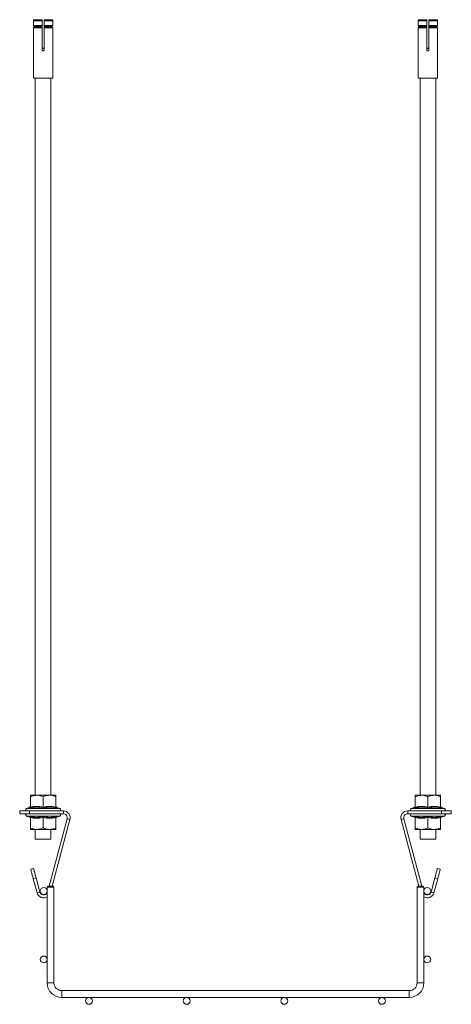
# Model space of a CAD drawing. Header units: millimetres. Extents: x -19 to 923, y -1327 to -155.
# Tile 4 of 5: x 25 to 246, y -659 to -155. Entities that reach past the tile are written whole.
import ezdxf

# ---------------------------------------------------------------- set-up
doc = ezdxf.new("R2010")
doc.units = ezdxf.units.MM

msp = doc.modelspace()

# ---------------------------------------------------------------- linework, layer by layer
at = {"color": 7, "linetype": 'Continuous', "lineweight": 15}
for p, q in [((36.31, -155.48), (31.84, -155.48)), ((31.84, -155.48), (31.84, -157.89)), ((32.34, -154.98), (36.31, -154.98)), ((36.31, -157.89), (36.31, -155.48)), ((37.31, -154.98), (41.28, -154.98)), ((41.79, -155.48), (37.31, -155.48)), ((37.31, -155.48), (37.31, -157.89)), ((41.79, -157.89), (41.79, -155.48)), ((233.39, -155.48), (228.91, -155.48)), ((228.91, -155.48), (228.91, -157.89)), ((229.41, -154.98), (233.39, -154.98)), ((233.39, -157.89), (233.39, -155.48)), ((234.39, -154.98), (238.36, -154.98)), ((238.86, -155.48), (234.39, -155.48)), ((234.39, -155.48), (234.39, -157.89)), ((238.86, -157.89), (238.86, -155.48)), ((31.84, -157.89), (36.31, -157.89)), ((31.84, -159.07), (31.84, -170.48)), ((36.31, -159.07), (31.84, -159.07)), ((36.31, -157.98), (31.91, -157.98)), ((31.91, -158.97), (36.31, -158.97)), ((32.11, -158.23), (36.31, -158.23)), ((32.11, -158.73), (32.11, -158.23)), ((32.11, -158.73), (36.31, -158.73)), ((36.31, -158.23), (36.31, -158.73)), ((36.31, -170.48), (36.31, -159.07)), ((37.31, -157.89), (41.79, -157.89)), ((41.71, -157.98), (37.31, -157.98)), ((37.31, -158.23), (41.51, -158.23)), ((37.31, -158.73), (37.31, -158.23)), ((37.31, -158.73), (41.51, -158.73)), ((37.31, -158.97), (41.71, -158.97)), ((41.79, -159.07), (37.31, -159.07)), ((37.31, -159.07), (37.31, -170.48)), ((41.51, -158.23), (41.51, -158.73)), ((41.79, -170.48), (41.79, -159.07)), ((228.91, -157.89), (233.39, -157.89)), ((228.91, -159.07), (228.91, -170.48)), ((233.39, -159.07), (228.91, -159.07)), ((233.39, -157.98), (228.99, -157.98)), ((228.99, -158.97), (233.39, -158.97)), ((229.19, -158.23), (233.39, -158.23)), ((229.19, -158.73), (229.19, -158.23)), ((229.19, -158.73), (233.39, -158.73)), ((233.39, -158.23), (233.39, -158.73)), ((233.39, -170.48), (233.39, -159.07)), ((234.39, -157.89), (238.86, -157.89)), ((238.78, -157.98), (234.39, -157.98)), ((234.39, -158.23), (238.58, -158.23)), ((234.39, -158.73), (234.39, -158.23)), ((234.39, -158.73), (238.58, -158.73)), ((234.39, -158.97), (238.78, -158.97)), ((238.86, -159.07), (234.39, -159.07)), ((234.39, -159.07), (234.39, -170.48)), ((238.58, -158.23), (238.58, -158.73)), ((238.86, -170.48), (238.86, -159.07)), ((31.81, -170.98), (31.81, -184.88)), ((36.31, -169.48), (37.31, -169.48)), ((41.81, -184.88), (41.81, -170.97)), ((228.89, -170.97), (228.89, -184.88)), ((233.39, -169.48), (234.39, -169.48)), ((238.89, -184.88), (238.89, -170.97)), ((36.81, -184.98), (31.91, -184.98)), ((32.81, -184.98), (32.81, -551.98)), ((41.71, -184.98), (36.81, -184.98)), ((40.81, -551.98), (40.81, -184.98)), ((238.79, -184.98), (228.99, -184.98)), ((229.89, -184.98), (229.89, -551.98)), ((237.89, -551.98), (237.89, -184.98)), ((33.56, -551.98), (30.31, -551.98)), ((30.31, -558.04), (30.31, -552.78)), ((40.06, -551.98), (33.56, -551.98)), ((36.81, -558.04), (36.81, -552.78)), ((43.31, -551.98), (40.06, -551.98)), ((43.31, -558.04), (43.31, -552.78)), ((230.64, -551.98), (227.39, -551.98)), ((227.39, -558.04), (227.39, -552.78)), ((230.64, -551.98), (237.14, -551.98)), ((233.89, -558.04), (233.89, -552.78)), ((240.39, -551.98), (237.14, -551.98)), ((240.39, -558.04), (240.39, -552.78)), ((29.99, -558.15), (28.27, -558.78)), ((29.99, -558.17), (29.99, -558.17)), ((43.63, -558.22), (43.63, -558.2)), ((45.35, -558.78), (43.65, -558.16)), ((227.05, -558.16), (225.34, -558.78)), ((242.43, -558.78), (240.73, -558.16)), ((24.81, -561.48), (24.81, -559.98)), ((24.81, -559.98), (29.81, -559.98)), ((29.81, -561.48), (24.81, -561.48)), ((28.27, -562.68), (29.99, -563.3)), ((29.81, -559.98), (29.81, -561.48)), ((29.81, -559.98), (47.17, -559.98)), ((29.81, -561.48), (47.17, -561.48)), ((29.99, -563.28), (29.99, -563.28)), ((30.31, -563.41), (30.31, -568.68)), ((36.81, -563.41), (36.81, -568.68)), ((49.1, -563.99), (39.84, -598.55)), ((50.55, -564.38), (41.39, -598.55)), ((43.31, -563.41), (43.31, -568.68)), ((43.63, -563.24), (43.63, -563.26)), ((43.65, -563.3), (45.35, -562.68)), ((47.17, -561.48), (47.17, -559.98)), ((50.55, -564.38), (49.1, -563.99)), ((221.6, -563.99), (220.15, -564.38)), ((220.15, -564.38), (229.3, -598.55)), ((221.6, -563.99), (230.86, -598.55)), ((223.53, -559.98), (223.53, -561.48)), ((240.89, -559.98), (223.53, -559.98)), ((240.89, -561.48), (223.53, -561.48)), ((225.34, -562.68), (227.05, -563.3)), ((227.39, -563.41), (227.39, -568.68)), ((233.89, -563.41), (233.89, -568.68)), ((240.39, -563.41), (240.39, -568.68)), ((240.73, -563.3), (242.43, -562.68)), ((240.89, -561.48), (240.89, -559.98)), ((240.89, -559.98), (245.89, -559.98)), ((245.89, -561.48), (240.89, -561.48)), ((245.89, -559.98), (245.89, -561.48)), ((30.31, -569.48), (33.56, -569.48)), ((32.81, -569.48), (32.81, -574.48)), ((33.56, -569.48), (40.06, -569.48)), ((43.31, -569.48), (40.06, -569.48)), ((40.81, -574.48), (40.81, -569.48)), ((230.64, -569.48), (227.39, -569.48)), ((229.89, -569.48), (229.89, -574.48)), ((230.64, -569.48), (237.14, -569.48)), ((237.14, -569.48), (240.39, -569.48)), ((237.89, -574.48), (237.89, -569.48)), ((32.81, -574.48), (40.81, -574.48)), ((233.89, -574.48), (229.89, -574.48)), ((237.89, -574.48), (233.89, -574.48)), ((30.48, -589.88), (31.93, -589.5)), ((238.77, -589.5), (240.21, -589.88)), ((33.23, -594.32), (31.78, -594.71)), ((33.72, -601.96), (31.78, -594.71)), ((35.17, -601.57), (33.23, -594.32)), ((235.53, -601.57), (237.47, -594.32)), ((236.98, -601.96), (238.92, -594.71)), ((238.92, -594.71), (237.47, -594.32)), ((39.35, -598.55), (38.85, -599.05)), ((38.85, -599.05), (38.85, -648.02)), ((42.35, -599.05), (38.85, -599.05)), ((39.35, -598.55), (41.85, -598.55)), ((42.35, -599.05), (41.85, -598.55)), ((42.35, -648.02), (42.35, -599.05)), ((228.85, -598.55), (228.35, -599.05)), ((228.35, -599.05), (228.35, -648.02)), ((231.85, -599.05), (228.35, -599.05)), ((228.85, -598.55), (231.35, -598.55)), ((231.85, -599.05), (231.35, -598.55)), ((231.85, -648.02), (231.85, -599.05)), ((33.72, -601.96), (35.17, -601.57)), ((235.53, -601.57), (236.98, -601.96)), ((224.35, -652.02), (46.35, -652.02)), ((46.35, -655.52), (224.35, -655.52))]:
    msp.add_line(p, q, dxfattribs=at)
at = {"color": 8, "linetype": 'Continuous', "lineweight": 15}
for p, q in [((37.31, -169.7), (36.31, -169.7)), ((234.39, -169.7), (233.39, -169.7)), ((31.81, -184.88), (36.81, -184.88)), ((36.81, -184.88), (41.81, -184.88)), ((228.89, -184.88), (238.89, -184.88)), ((28.27, -558.78), (45.35, -558.78)), ((225.34, -558.78), (229.61, -558.78)), ((229.61, -558.78), (242.43, -558.78)), ((45.35, -562.68), (28.27, -562.68)), ((229.61, -562.68), (225.34, -562.68)), ((242.43, -562.68), (229.61, -562.68)), ((42.35, -648.02), (38.85, -648.02)), ((228.35, -648.02), (231.85, -648.02)), ((46.35, -652.02), (46.35, -655.52)), ((224.35, -652.02), (224.35, -655.52))]:
    msp.add_line(p, q, dxfattribs=at)
at = {"color": 7, "linetype": 'Continuous', "lineweight": 15, "flags": 128}
for points in [[(31.93, -589.5), (31.96, -589.59), (32.03, -589.86), (32.15, -590.31), (32.31, -590.91), (32.51, -591.64), (32.73, -592.48), (32.97, -593.38), (33.23, -594.32)], [(237.47, -594.32), (237.72, -593.38), (237.97, -592.48), (238.19, -591.64), (238.39, -590.91), (238.55, -590.31), (238.67, -589.86), (238.74, -589.59), (238.77, -589.5)], [(31.78, -594.71), (31.52, -593.77), (31.28, -592.86), (31.06, -592.03), (30.86, -591.3), (30.7, -590.7), (30.58, -590.25), (30.51, -589.98), (30.48, -589.88)], [(240.21, -589.88), (240.19, -589.98), (240.12, -590.25), (240, -590.7), (239.84, -591.3), (239.64, -592.03), (239.42, -592.86), (239.17, -593.77), (238.92, -594.71)]]:
    msp.add_lwpolyline(points, dxfattribs=at)
at = {"color": 7, "linetype": 'Continuous', "lineweight": 15}
for centre in [(37.1, -601.05), (233.6, -601.05), (37.1, -636.05), (233.6, -636.05), (60.35, -657.27), (110.35, -657.27), (160.35, -657.27), (210.35, -657.27)]:
    msp.add_circle(centre, 1.75, dxfattribs=at)
for centre, radius, start, end in [((31.91, -184.88), 0.1, 180, 270), ((41.71, -184.88), 0.1, 270, 0), ((228.99, -184.88), 0.1, 180, 270), ((238.79, -184.88), 0.1, 270, 0), ((28.48, -559.36), 0.619, 110, 270), ((29.83, -557.7), 0.48, 288.97, 353.338), ((43.79, -557.7), 0.48, 186.6213, 252.9132), ((45.14, -559.36), 0.619, 270, 70), ((225.55, -559.36), 0.619, 110, 270), ((226.91, -557.7), 0.48, 287.7103, 0), ((240.87, -557.7), 0.48, 180, 251.811), ((242.22, -559.36), 0.619, 270, 70), ((28.48, -562.1), 0.619, 90, 250), ((29.83, -563.75), 0.48, 6.657, 71.2987), ((43.79, -563.75), 0.48, 107.6764, 173.3701), ((45.14, -562.1), 0.619, 290, 90), ((47.17, -563.48), 3.5, 345, 90), ((47.17, -563.48), 2, 345, 90), ((223.53, -563.48), 3.5, 90, 195), ((223.53, -563.48), 2, 90, 195), ((225.55, -562.1), 0.619, 90, 250), ((226.91, -563.76), 0.48, 0, 71.811), ((240.87, -563.76), 0.48, 107.7103, 180), ((242.22, -562.1), 0.619, 290, 90), ((37.1, -601.05), 3.5, 195, 300), ((37.1, -601.05), 2, 195, 331.045), ((233.6, -601.05), 2, 208.955, 345), ((233.6, -601.05), 3.5, 240, 345), ((46.35, -648.02), 7.5, 180, 270), ((46.35, -648.02), 4, 180, 270), ((224.35, -648.02), 4, 270, 0), ((224.35, -648.02), 7.5, 270, 0)]:
    msp.add_arc(centre, radius, start, end, dxfattribs=at)
for points, knots in [([(31.84, -155.48), (31.84, -155.42), (31.85, -155.31), (31.94, -155.16), (32.06, -155.05), (32.21, -154.99), (32.3, -154.98), (32.34, -154.98)], [0, 0, 0, 0, 0.213257, 0.426495, 0.640197, 0.854899, 1, 1, 1, 1]), ([(36.31, -154.98), (36.31, -154.98), (36.31, -154.99), (36.31, -155.08), (36.31, -155.21), (36.31, -155.35), (36.31, -155.44), (36.31, -155.48)], [0, 0, 0, 0, 0.21626, 0.43254, 0.64809, 0.86253, 1, 1, 1, 1]), ([(37.31, -155.48), (37.31, -155.42), (37.31, -155.31), (37.31, -155.16), (37.31, -155.05), (37.31, -154.99), (37.31, -154.98), (37.31, -154.98)], [0, 0, 0, 0, 0.213257, 0.426495, 0.640197, 0.854899, 1, 1, 1, 1]), ([(41.28, -154.98), (41.34, -154.98), (41.45, -154.99), (41.6, -155.08), (41.72, -155.21), (41.78, -155.35), (41.78, -155.44), (41.79, -155.48)], [0, 0, 0, 0, 0.216258, 0.43257, 0.648093, 0.862531, 1, 1, 1, 1]), ([(228.91, -155.48), (228.92, -155.42), (228.93, -155.31), (229.01, -155.16), (229.14, -155.05), (229.28, -154.99), (229.38, -154.98), (229.41, -154.98)], [0, 0, 0, 0, 0.21326, 0.426501, 0.640192, 0.854916, 1, 1, 1, 1]), ([(233.39, -154.98), (233.39, -154.98), (233.39, -154.99), (233.39, -155.08), (233.39, -155.21), (233.39, -155.35), (233.39, -155.44), (233.39, -155.48)], [0, 0, 0, 0, 0.21626, 0.43254, 0.64809, 0.86253, 1, 1, 1, 1]), ([(234.39, -155.48), (234.39, -155.42), (234.39, -155.31), (234.39, -155.16), (234.39, -155.05), (234.39, -154.99), (234.39, -154.98), (234.39, -154.98)], [0, 0, 0, 0, 0.213257, 0.426495, 0.640197, 0.854899, 1, 1, 1, 1]), ([(238.36, -154.98), (238.42, -154.98), (238.53, -154.99), (238.68, -155.08), (238.79, -155.21), (238.85, -155.35), (238.86, -155.44), (238.86, -155.48)], [0, 0, 0, 0, 0.216246, 0.432547, 0.648089, 0.862527, 1, 1, 1, 1]), ([(31.91, -157.98), (31.9, -157.98), (31.88, -157.97), (31.86, -157.95), (31.84, -157.92), (31.84, -157.9), (31.84, -157.89)], [0, 0, 0, 0, 0.250065, 0.500192, 0.749433, 1, 1, 1, 1]), ([(31.84, -159.07), (31.84, -159.06), (31.84, -159.04), (31.86, -159.01), (31.88, -158.98), (31.9, -158.97), (31.91, -158.97)], [0, 0, 0, 0, 0.2478244, 0.4949564, 0.7430784, 1, 1, 1, 1]), ([(32.11, -158.23), (32.11, -158.21), (32.11, -158.17), (32.08, -158.11), (32.04, -158.05), (31.98, -158), (31.93, -157.99), (31.91, -157.98)], [0, 0, 0, 0, 0.1794443, 0.3319959, 0.5805313, 0.8290021, 1, 1, 1, 1]), ([(31.91, -158.97), (31.92, -158.97), (31.94, -158.96), (32, -158.94), (32.05, -158.89), (32.09, -158.83), (32.11, -158.77), (32.11, -158.74), (32.11, -158.73)], [0, 0, 0, 0, 0.0098353, 0.2605605, 0.5109278, 0.6683392, 0.9154411, 1, 1, 1, 1]), ([(36.31, -157.89), (36.31, -157.9), (36.31, -157.92), (36.31, -157.95), (36.31, -157.97), (36.31, -157.98), (36.31, -157.98)], [0, 0, 0, 0, 0.2478244, 0.4949564, 0.7430784, 1, 1, 1, 1]), ([(36.31, -157.98), (36.31, -157.98), (36.31, -157.99), (36.31, -158.01), (36.31, -158.06), (36.31, -158.13), (36.31, -158.18), (36.31, -158.22), (36.31, -158.23)], [0, 0, 0, 0, 0.009835, 0.260638, 0.510936, 0.668344, 0.915442, 1, 1, 1, 1]), ([(36.31, -158.73), (36.31, -158.75), (36.31, -158.78), (36.31, -158.85), (36.31, -158.91), (36.31, -158.95), (36.31, -158.97), (36.31, -158.97)], [0, 0, 0, 0, 0.179426, 0.332002, 0.580476, 0.829009, 1, 1, 1, 1]), ([(36.31, -158.97), (36.31, -158.97), (36.31, -158.98), (36.31, -159.01), (36.31, -159.03), (36.31, -159.06), (36.31, -159.07)], [0, 0, 0, 0, 0.250065, 0.500192, 0.749433, 1, 1, 1, 1]), ([(37.31, -157.98), (37.31, -157.98), (37.31, -157.97), (37.31, -157.95), (37.31, -157.92), (37.31, -157.9), (37.31, -157.89)], [0, 0, 0, 0, 0.250065, 0.500192, 0.749433, 1, 1, 1, 1]), ([(37.31, -158.23), (37.31, -158.21), (37.31, -158.17), (37.31, -158.11), (37.31, -158.05), (37.31, -158), (37.31, -157.99), (37.31, -157.98)], [0, 0, 0, 0, 0.179426, 0.332002, 0.580476, 0.829009, 1, 1, 1, 1]), ([(37.31, -158.97), (37.31, -158.97), (37.31, -158.96), (37.31, -158.94), (37.31, -158.89), (37.31, -158.83), (37.31, -158.77), (37.31, -158.74), (37.31, -158.73)], [0, 0, 0, 0, 0.009835, 0.260638, 0.510936, 0.668344, 0.915442, 1, 1, 1, 1]), ([(37.31, -159.07), (37.31, -159.06), (37.31, -159.04), (37.31, -159.01), (37.31, -158.98), (37.31, -158.97), (37.31, -158.97)], [0, 0, 0, 0, 0.2478244, 0.4949564, 0.7430784, 1, 1, 1, 1]), ([(41.71, -157.98), (41.7, -157.98), (41.68, -157.99), (41.63, -158.01), (41.57, -158.06), (41.52, -158.13), (41.51, -158.19), (41.51, -158.22), (41.51, -158.23)], [0, 0, 0, 0, 0.055868, 0.214563, 0.463503, 0.712581, 0.960685, 1, 1, 1, 1]), ([(41.51, -158.73), (41.51, -158.74), (41.51, -158.79), (41.54, -158.85), (41.59, -158.91), (41.64, -158.95), (41.68, -158.96), (41.71, -158.97)], [0, 0, 0, 0, 0.137857, 0.384678, 0.631914, 0.785936, 1, 1, 1, 1]), ([(41.79, -157.89), (41.78, -157.9), (41.78, -157.92), (41.76, -157.95), (41.74, -157.97), (41.72, -157.98), (41.71, -157.98)], [0, 0, 0, 0, 0.2478244, 0.4949564, 0.7430784, 1, 1, 1, 1]), ([(41.71, -158.97), (41.72, -158.97), (41.74, -158.98), (41.76, -159.01), (41.78, -159.03), (41.78, -159.06), (41.79, -159.07)], [0, 0, 0, 0, 0.250065, 0.500192, 0.749433, 1, 1, 1, 1]), ([(228.99, -157.98), (228.98, -157.98), (228.96, -157.97), (228.93, -157.95), (228.91, -157.92), (228.91, -157.9), (228.91, -157.89)], [0, 0, 0, 0, 0.2500861, 0.5001509, 0.7494119, 1, 1, 1, 1]), ([(228.91, -159.07), (228.91, -159.06), (228.91, -159.04), (228.93, -159.01), (228.96, -158.98), (228.98, -158.97), (228.99, -158.97)], [0, 0, 0, 0, 0.24785, 0.495007, 0.743154, 1, 1, 1, 1]), ([(229.19, -158.23), (229.19, -158.21), (229.18, -158.17), (229.16, -158.1), (229.11, -158.04), (229.05, -158), (229.01, -157.99), (228.99, -157.98)], [0, 0, 0, 0, 0.137853, 0.384683, 0.631913, 0.785859, 1, 1, 1, 1]), ([(228.99, -158.97), (229, -158.97), (229.02, -158.96), (229.07, -158.94), (229.13, -158.9), (229.17, -158.82), (229.19, -158.76), (229.19, -158.73), (229.19, -158.73)], [0, 0, 0, 0, 0.055866, 0.214637, 0.463535, 0.71258, 0.960686, 1, 1, 1, 1]), ([(233.39, -157.89), (233.39, -157.9), (233.39, -157.92), (233.39, -157.95), (233.39, -157.97), (233.39, -157.98), (233.39, -157.98)], [0, 0, 0, 0, 0.2478244, 0.4949564, 0.7430784, 1, 1, 1, 1]), ([(233.39, -157.98), (233.39, -157.98), (233.39, -157.99), (233.39, -158.01), (233.39, -158.06), (233.39, -158.13), (233.39, -158.18), (233.39, -158.22), (233.39, -158.23)], [0, 0, 0, 0, 0.009835, 0.260638, 0.510936, 0.668344, 0.915442, 1, 1, 1, 1]), ([(233.39, -158.73), (233.39, -158.75), (233.39, -158.78), (233.39, -158.85), (233.39, -158.91), (233.39, -158.95), (233.39, -158.97), (233.39, -158.97)], [0, 0, 0, 0, 0.179426, 0.332002, 0.580476, 0.829009, 1, 1, 1, 1]), ([(233.39, -158.97), (233.39, -158.97), (233.39, -158.98), (233.39, -159.01), (233.39, -159.03), (233.39, -159.06), (233.39, -159.07)], [0, 0, 0, 0, 0.250065, 0.500192, 0.749433, 1, 1, 1, 1]), ([(234.39, -157.98), (234.39, -157.98), (234.39, -157.97), (234.39, -157.95), (234.39, -157.92), (234.39, -157.9), (234.39, -157.89)], [0, 0, 0, 0, 0.250065, 0.500192, 0.749433, 1, 1, 1, 1]), ([(234.39, -158.23), (234.39, -158.21), (234.39, -158.17), (234.39, -158.11), (234.39, -158.05), (234.39, -158), (234.39, -157.99), (234.39, -157.98)], [0, 0, 0, 0, 0.179426, 0.332002, 0.580476, 0.829009, 1, 1, 1, 1]), ([(234.39, -158.97), (234.39, -158.97), (234.39, -158.96), (234.39, -158.94), (234.39, -158.89), (234.39, -158.83), (234.39, -158.77), (234.39, -158.74), (234.39, -158.73)], [0, 0, 0, 0, 0.009835, 0.260638, 0.510936, 0.668344, 0.915442, 1, 1, 1, 1]), ([(234.39, -159.07), (234.39, -159.06), (234.39, -159.04), (234.39, -159.01), (234.39, -158.98), (234.39, -158.97), (234.39, -158.97)], [0, 0, 0, 0, 0.2478244, 0.4949564, 0.7430784, 1, 1, 1, 1]), ([(238.78, -157.98), (238.78, -157.98), (238.75, -157.99), (238.7, -158.01), (238.64, -158.06), (238.6, -158.13), (238.59, -158.18), (238.58, -158.22), (238.58, -158.23)], [0, 0, 0, 0, 0.009878, 0.260601, 0.510933, 0.668343, 0.915442, 1, 1, 1, 1]), ([(238.58, -158.73), (238.59, -158.75), (238.59, -158.78), (238.61, -158.85), (238.66, -158.91), (238.72, -158.95), (238.76, -158.97), (238.78, -158.97)], [0, 0, 0, 0, 0.179434, 0.331997, 0.5805, 0.828965, 1, 1, 1, 1]), ([(238.86, -157.89), (238.86, -157.9), (238.86, -157.92), (238.84, -157.95), (238.82, -157.97), (238.79, -157.98), (238.78, -157.98)], [0, 0, 0, 0, 0.247815, 0.494957, 0.743171, 1, 1, 1, 1]), ([(238.78, -158.97), (238.79, -158.97), (238.81, -158.98), (238.84, -159.01), (238.86, -159.03), (238.86, -159.06), (238.86, -159.07)], [0, 0, 0, 0, 0.2500861, 0.5001509, 0.7494119, 1, 1, 1, 1]), ([(31.84, -170.48), (31.84, -170.51), (31.83, -170.61), (31.83, -170.75), (31.82, -170.88), (31.81, -170.96), (31.81, -170.97), (31.81, -170.98)], [0, 0, 0, 0, 0.144295, 0.357858, 0.572151, 0.787229, 1, 1, 1, 1]), ([(37.31, -170.48), (37.31, -170.53), (37.29, -170.65), (37.21, -170.79), (37.08, -170.91), (36.92, -170.97), (36.75, -170.98), (36.59, -170.94), (36.45, -170.84), (36.35, -170.7), (36.31, -170.57), (36.31, -170.5), (36.31, -170.48)], [0, 0, 0, 0, 0.107015, 0.213987, 0.321334, 0.428872, 0.536068, 0.642887, 0.749877, 0.857346, 0.964821, 1, 1, 1, 1]), ([(41.81, -170.97), (41.81, -170.97), (41.81, -170.98), (41.81, -170.93), (41.8, -170.84), (41.79, -170.7), (41.79, -170.57), (41.79, -170.5), (41.79, -170.48)], [0, 0, 0, 0, 0.072542, 0.28605, 0.499969, 0.714815, 0.929672, 1, 1, 1, 1]), ([(228.91, -170.48), (228.91, -170.53), (228.91, -170.65), (228.9, -170.79), (228.89, -170.91), (228.89, -170.97), (228.89, -170.97), (228.89, -170.97)], [0, 0, 0, 0, 0.214124, 0.428162, 0.642947, 0.858118, 1, 1, 1, 1]), ([(234.39, -170.48), (234.38, -170.51), (234.38, -170.61), (234.32, -170.75), (234.2, -170.88), (234.05, -170.96), (233.88, -170.99), (233.72, -170.96), (233.57, -170.87), (233.45, -170.75), (233.39, -170.61), (233.39, -170.51), (233.39, -170.48)], [0, 0, 0, 0, 0.072145, 0.178921, 0.286078, 0.393599, 0.500918, 0.60778, 0.714634, 0.821933, 0.929447, 1, 1, 1, 1]), ([(238.86, -170.48), (238.86, -170.53), (238.86, -170.65), (238.87, -170.79), (238.88, -170.91), (238.89, -170.97), (238.89, -170.98), (238.88, -170.94), (238.87, -170.84), (238.87, -170.7), (238.86, -170.57), (238.86, -170.5), (238.86, -170.48)], [0, 0, 0, 0, 0.107012, 0.213993, 0.321338, 0.428876, 0.536072, 0.642872, 0.749878, 0.857347, 0.964821, 1, 1, 1, 1]), ([(33.56, -551.98), (32.7, -552.08), (31.59, -552.21), (30.55, -552.67), (30.31, -552.78)], [0, 0, 0, 0, 0.769007, 1, 1, 1, 1]), ([(30.31, -552.78), (30.31, -552.66), (30.31, -552.19), (30.31, -552.07), (30.31, -551.98)], [0, 0, 0, 0, 0.2639, 1, 1, 1, 1]), ([(36.81, -552.78), (36.35, -552.59), (35.43, -552.2), (34.32, -551.99), (33.69, -551.98), (33.56, -551.98)], [0, 0, 0, 0, 0.434793, 0.879855, 1, 1, 1, 1]), ([(40.06, -551.98), (39.2, -552.08), (38.09, -552.21), (37.05, -552.67), (36.81, -552.78)], [0, 0, 0, 0, 0.769007, 1, 1, 1, 1]), ([(43.31, -552.78), (42.85, -552.59), (41.93, -552.2), (40.82, -551.99), (40.19, -551.98), (40.06, -551.98)], [0, 0, 0, 0, 0.434787, 0.879846, 1, 1, 1, 1]), ([(43.31, -552.78), (43.31, -552.66), (43.31, -552.19), (43.31, -552.07), (43.31, -551.98)], [0, 0, 0, 0, 0.2639, 1, 1, 1, 1]), ([(227.39, -552.78), (227.66, -552.66), (228.7, -552.19), (229.82, -552.07), (230.64, -551.98)], [0, 0, 0, 0, 0.2638998, 1, 1, 1, 1]), ([(227.39, -552.78), (227.39, -552.59), (227.39, -552.2), (227.39, -551.99), (227.39, -551.98), (227.39, -551.98)], [0, 0, 0, 0, 0.434795, 0.879843, 1, 1, 1, 1]), ([(230.64, -551.98), (230.78, -551.98), (231.81, -552), (232.91, -552.34), (233.81, -552.74), (233.89, -552.78)], [0, 0, 0, 0, 0.127944, 0.927355, 1, 1, 1, 1]), ([(237.14, -551.98), (236.28, -552.08), (235.16, -552.21), (234.13, -552.67), (233.89, -552.78)], [0, 0, 0, 0, 0.769007, 1, 1, 1, 1]), ([(240.39, -552.78), (239.93, -552.59), (239.01, -552.2), (237.9, -551.99), (237.27, -551.98), (237.14, -551.98)], [0, 0, 0, 0, 0.434791, 0.879848, 1, 1, 1, 1]), ([(240.39, -551.98), (240.39, -552.08), (240.39, -552.21), (240.39, -552.67), (240.39, -552.78)], [0, 0, 0, 0, 0.769003, 1, 1, 1, 1]), ([(29.97, -558.54), (29.97, -558.54), (30.02, -558.52), (30.11, -558.46), (30.22, -558.35), (30.3, -558.2), (30.31, -558.09), (30.31, -558.04)], [0, 0, 0, 0, 0.006867, 0.267587, 0.528645, 0.763815, 1, 1, 1, 1]), ([(36.81, -558.54), (36.54, -558.49), (35.18, -558.21), (32.87, -558.03), (30.87, -558.38), (29.97, -558.54)], [0, 0, 0, 0, 0.120962, 0.606825, 1, 1, 1, 1]), ([(30.31, -558.04), (31.38, -557.87), (33.54, -557.53), (35.71, -557.87), (36.81, -558.04)], [0, 0, 0, 0, 0.492172, 1, 1, 1, 1]), ([(36.81, -558.04), (37.88, -557.87), (40.04, -557.53), (42.21, -557.87), (43.31, -558.04)], [0, 0, 0, 0, 0.492171, 1, 1, 1, 1]), ([(36.81, -558.04), (36.81, -558.09), (36.81, -558.2), (36.81, -558.35), (36.81, -558.46), (36.81, -558.52), (36.81, -558.54), (36.81, -558.54)], [0, 0, 0, 0, 0.236187, 0.471376, 0.732431, 0.993138, 1, 1, 1, 1]), ([(43.65, -558.54), (43.37, -558.49), (42, -558.21), (39.68, -558.03), (37.7, -558.38), (36.81, -558.54)], [0, 0, 0, 0, 0.120966, 0.606827, 1, 1, 1, 1]), ([(43.31, -558.04), (43.32, -558.09), (43.33, -558.2), (43.4, -558.35), (43.51, -558.46), (43.6, -558.52), (43.65, -558.54), (43.65, -558.54)], [0, 0, 0, 0, 0.236185, 0.471355, 0.732413, 0.993133, 1, 1, 1, 1]), ([(227.39, -558.04), (227.38, -558.09), (227.37, -558.2), (227.3, -558.35), (227.19, -558.46), (227.1, -558.52), (227.05, -558.54), (227.05, -558.54)], [0, 0, 0, 0, 0.236184, 0.471367, 0.732428, 0.993151, 1, 1, 1, 1]), ([(233.89, -558.54), (233.61, -558.49), (232.25, -558.21), (229.95, -558.03), (227.94, -558.38), (227.05, -558.54)], [0, 0, 0, 0, 0.120965, 0.606825, 1, 1, 1, 1]), ([(227.39, -558.04), (228.45, -557.87), (230.62, -557.53), (232.79, -557.87), (233.89, -558.04)], [0, 0, 0, 0, 0.492171, 1, 1, 1, 1]), ([(233.89, -558.04), (234.95, -557.87), (237.12, -557.53), (239.29, -557.87), (240.39, -558.04)], [0, 0, 0, 0, 0.492172, 1, 1, 1, 1]), ([(233.89, -558.04), (233.89, -558.09), (233.89, -558.2), (233.89, -558.35), (233.89, -558.46), (233.89, -558.52), (233.89, -558.54), (233.89, -558.54)], [0, 0, 0, 0, 0.236187, 0.471376, 0.732431, 0.993138, 1, 1, 1, 1]), ([(240.72, -558.54), (240.45, -558.49), (239.07, -558.21), (236.76, -558.03), (234.77, -558.38), (233.89, -558.54)], [0, 0, 0, 0, 0.120965, 0.606825, 1, 1, 1, 1]), ([(240.72, -558.54), (240.72, -558.54), (240.67, -558.52), (240.58, -558.46), (240.48, -558.35), (240.4, -558.2), (240.39, -558.09), (240.39, -558.04)], [0, 0, 0, 0, 0.006849, 0.267574, 0.528636, 0.763811, 1, 1, 1, 1]), ([(29.97, -562.91), (30.25, -562.97), (31.62, -563.24), (33.94, -563.43), (35.92, -563.07), (36.81, -562.91)], [0, 0, 0, 0, 0.120966, 0.606829, 1, 1, 1, 1]), ([(29.97, -562.91), (29.97, -562.91), (30.02, -562.93), (30.11, -562.99), (30.22, -563.11), (30.3, -563.25), (30.31, -563.36), (30.31, -563.41)], [0, 0, 0, 0, 0.006852, 0.2676, 0.528636, 0.763852, 1, 1, 1, 1]), ([(36.81, -563.41), (35.74, -563.58), (33.58, -563.93), (31.41, -563.59), (30.31, -563.41)], [0, 0, 0, 0, 0.492169, 1, 1, 1, 1]), ([(36.81, -562.91), (37.08, -562.97), (38.44, -563.24), (40.75, -563.43), (42.75, -563.07), (43.65, -562.91)], [0, 0, 0, 0, 0.120964, 0.606826, 1, 1, 1, 1]), ([(36.81, -562.91), (36.81, -562.91), (36.81, -562.93), (36.81, -562.99), (36.81, -563.11), (36.81, -563.25), (36.81, -563.36), (36.81, -563.41)], [0, 0, 0, 0, 0.0068472, 0.2675829, 0.528615, 0.76385, 1, 1, 1, 1]), ([(43.31, -563.41), (42.24, -563.58), (40.08, -563.93), (37.91, -563.59), (36.81, -563.41)], [0, 0, 0, 0, 0.4921708, 1, 1, 1, 1]), ([(43.31, -563.41), (43.32, -563.36), (43.33, -563.25), (43.4, -563.11), (43.51, -562.99), (43.6, -562.93), (43.65, -562.91), (43.65, -562.91)], [0, 0, 0, 0, 0.236148, 0.471364, 0.7324, 0.993148, 1, 1, 1, 1]), ([(227.05, -562.91), (227.32, -562.97), (228.7, -563.24), (231.01, -563.43), (233, -563.07), (233.89, -562.91)], [0, 0, 0, 0, 0.120964, 0.606826, 1, 1, 1, 1]), ([(227.39, -563.41), (227.38, -563.36), (227.37, -563.25), (227.3, -563.11), (227.19, -562.99), (227.1, -562.93), (227.05, -562.91), (227.05, -562.91)], [0, 0, 0, 0, 0.236148, 0.471376, 0.732414, 0.993166, 1, 1, 1, 1]), ([(233.89, -563.41), (232.82, -563.58), (230.65, -563.93), (228.49, -563.59), (227.39, -563.41)], [0, 0, 0, 0, 0.4921708, 1, 1, 1, 1]), ([(233.89, -562.91), (234.16, -562.97), (235.52, -563.24), (237.82, -563.43), (239.83, -563.07), (240.72, -562.91)], [0, 0, 0, 0, 0.120965, 0.606826, 1, 1, 1, 1]), ([(233.89, -563.41), (233.89, -563.36), (233.89, -563.25), (233.89, -563.11), (233.89, -562.99), (233.89, -562.93), (233.89, -562.91), (233.89, -562.91)], [0, 0, 0, 0, 0.23615, 0.471385, 0.7324171, 0.9931528, 1, 1, 1, 1]), ([(240.39, -563.41), (239.32, -563.58), (237.15, -563.93), (234.99, -563.59), (233.89, -563.41)], [0, 0, 0, 0, 0.4921699, 1, 1, 1, 1]), ([(240.39, -563.41), (240.39, -563.36), (240.4, -563.25), (240.48, -563.11), (240.58, -562.99), (240.67, -562.93), (240.72, -562.91), (240.72, -562.91)], [0, 0, 0, 0, 0.236153, 0.471373, 0.732413, 0.993166, 1, 1, 1, 1]), ([(30.31, -568.68), (30.77, -568.87), (31.69, -569.25), (32.8, -569.46), (33.43, -569.47), (33.56, -569.48)], [0, 0, 0, 0, 0.434785, 0.879845, 1, 1, 1, 1]), ([(30.31, -569.48), (30.31, -569.47), (30.31, -569.45), (30.31, -569.12), (30.31, -568.71), (30.31, -568.68)], [0, 0, 0, 0, 0.1279492, 0.9273544, 1, 1, 1, 1]), ([(33.56, -569.48), (34.42, -569.38), (35.53, -569.25), (36.57, -568.78), (36.81, -568.68)], [0, 0, 0, 0, 0.769012, 1, 1, 1, 1]), ([(36.81, -568.68), (37.27, -568.87), (38.19, -569.25), (39.3, -569.46), (39.93, -569.47), (40.06, -569.48)], [0, 0, 0, 0, 0.434796, 0.879856, 1, 1, 1, 1]), ([(40.06, -569.48), (40.92, -569.38), (42.03, -569.25), (43.07, -568.78), (43.31, -568.68)], [0, 0, 0, 0, 0.769007, 1, 1, 1, 1]), ([(43.31, -569.48), (43.31, -569.47), (43.31, -569.45), (43.31, -569.12), (43.31, -568.71), (43.31, -568.68)], [0, 0, 0, 0, 0.1279492, 0.9273544, 1, 1, 1, 1]), ([(230.64, -569.48), (230.49, -569.47), (229.46, -569.45), (228.36, -569.12), (227.46, -568.71), (227.39, -568.68)], [0, 0, 0, 0, 0.127944, 0.927358, 1, 1, 1, 1]), ([(227.39, -569.48), (227.39, -569.38), (227.39, -569.25), (227.39, -568.78), (227.39, -568.68)], [0, 0, 0, 0, 0.769003, 1, 1, 1, 1]), ([(233.89, -568.68), (233.61, -568.8), (232.57, -569.26), (231.46, -569.39), (230.64, -569.48)], [0, 0, 0, 0, 0.2638976, 1, 1, 1, 1]), ([(233.89, -568.68), (234.34, -568.87), (235.26, -569.25), (236.37, -569.46), (237, -569.47), (237.14, -569.48)], [0, 0, 0, 0, 0.434792, 0.879849, 1, 1, 1, 1]), ([(237.14, -569.48), (237.99, -569.38), (239.11, -569.25), (240.15, -568.78), (240.39, -568.68)], [0, 0, 0, 0, 0.769009, 1, 1, 1, 1]), ([(240.39, -568.68), (240.39, -568.87), (240.39, -569.25), (240.39, -569.46), (240.39, -569.47), (240.39, -569.48)], [0, 0, 0, 0, 0.4347939, 0.8798423, 1, 1, 1, 1])]:
    msp.add_open_spline(points, degree=3, knots=knots, dxfattribs=at)
at = {"color": 8, "linetype": 'Continuous', "lineweight": 15}
for points, knots in [([(29.97, -558.54), (29.98, -558.49), (29.98, -558.32), (29.99, -558.16), (29.99, -558.17), (29.99, -558.17)], [0, 0, 0, 0, 0.241733, 0.725568, 1, 1, 1, 1]), ([(43.63, -558.2), (43.63, -558.19), (43.62, -558.1), (43.64, -558.34), (43.65, -558.54)], [0, 0, 0, 0, 0.150998, 1, 1, 1, 1]), ([(227.05, -558.54), (227.05, -558.48), (227.06, -558.25), (227.06, -558.23), (227.07, -558.22)], [0, 0, 0, 0, 0.241917, 1, 1, 1, 1]), ([(240.71, -558.22), (240.7, -558.19), (240.7, -558.1), (240.71, -558.35), (240.72, -558.54)], [0, 0, 0, 0, 0.21361, 1, 1, 1, 1]), ([(29.99, -563.28), (29.99, -563.29), (29.99, -563.3), (29.99, -563.17), (29.98, -563), (29.97, -562.91)], [0, 0, 0, 0, 0.151406, 0.574625, 1, 1, 1, 1]), ([(43.65, -562.91), (43.65, -562.97), (43.63, -563.21), (43.63, -563.22), (43.63, -563.24)], [0, 0, 0, 0, 0.241916, 1, 1, 1, 1]), ([(227.07, -563.24), (227.07, -563.26), (227.07, -563.36), (227.06, -563.11), (227.05, -562.91)], [0, 0, 0, 0, 0.21361, 1, 1, 1, 1]), ([(240.72, -562.91), (240.72, -562.97), (240.71, -563.21), (240.71, -563.22), (240.71, -563.24)], [0, 0, 0, 0, 0.241916, 1, 1, 1, 1])]:
    msp.add_open_spline(points, degree=3, knots=knots, dxfattribs=at)

doc.saveas('drawing.dxf')
